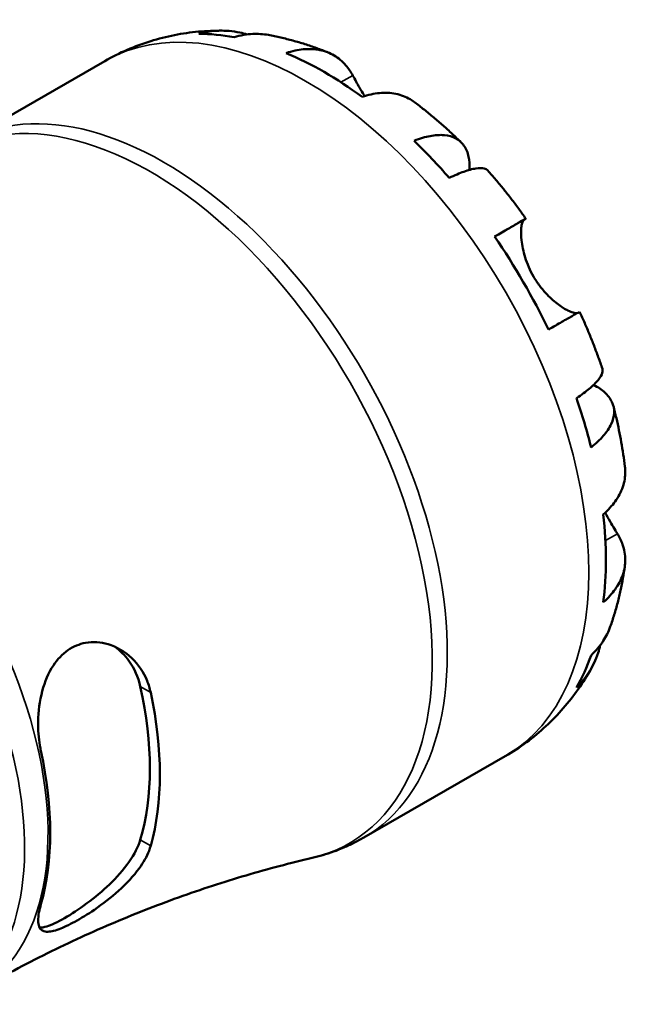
# Model space of a CAD drawing. Header units: millimetres. Extents: x 0 to 906, y 0 to 762.
# Tile 8 of 9: x 662 to 697, y 446 to 504. Entities that reach past the tile are written whole.
import ezdxf

# ---------------------------------------------------------------- set-up
doc = ezdxf.new("R2010")
doc.units = ezdxf.units.MM
doc.layers.add('Visible (ISO)', color=7, linetype='Continuous', lineweight=50)
doc.layers.add('Visible Narrow (ISO)', color=7, linetype='Continuous', lineweight=35)

msp = doc.modelspace()

# ---------------------------------------------------------------- linework, layer by layer
at = {"layer": 'Visible (ISO)'}
for p, q in [((658.303, 496.366), (666.59, 501.138)), ((681.758, 455.637), (690.044, 460.409))]:
    msp.add_line(p, q, dxfattribs=at)
for centre, major_axis, start_param, end_param in [((679.431, 481.415), (-11.648, 20.227), 5.824761, 5.960079), ((679.431, 481.415), (-11.648, 20.227), 5.364352, 5.63509), ((679.431, 481.415), (-11.648, 20.227), 5.039363, 5.174681), ((679.431, 481.415), (-11.648, 20.227), 4.578953, 4.849692), ((679.431, 481.415), (-11.648, 20.227), 4.253965, 4.389283), ((679.431, 481.415), (-11.648, 20.227), 3.793555, 4.064294), ((679.431, 481.415), (11.648, -20.227), 0.326974, 0.462292), ((655.449, 467.605), (9.719, -16.877), 0.501023, 1.073641), ((655.449, 467.605), (10.133, -17.596), 0.51304, 1.061624), ((649.262, 464.042), (-9.968, 17.31), 3.649979, 4.20787)]:
    msp.add_ellipse(centre, major_axis=major_axis, ratio=0.578093, start_param=start_param, end_param=end_param, dxfattribs=at)
for points, knots in [([(666.59, 501.138), (667.015, 501.383), (667.454, 501.604), (668.35, 501.994), (668.808, 502.163), (669.733, 502.45), (670.201, 502.567), (671.137, 502.75), (671.607, 502.817), (672.54, 502.902), (673.005, 502.921), (673.464, 502.919)], [5.4997209, 5.4997209, 5.4997209, 5.4997209, 5.5646808, 5.5646808, 5.6296408, 5.6296408, 5.6946008, 5.6946008, 5.7595607, 5.7595607, 5.8245207, 5.8245207, 5.8245207, 5.8245207]), ([(672.098, 502.733), (672.493, 502.844), (672.897, 502.904), (673.655, 502.929), (674.078, 502.896), (674.639, 502.776), (674.783, 502.738), (674.924, 502.695)], [0.1494024, 0.1494024, 0.1494024, 0.1494024, 0.2912498, 0.2912498, 0.4370651, 0.4370651, 0.4874121, 0.4874121, 0.4874121, 0.4874121]), ([(676.164, 502.664), (675.857, 502.72), (675.546, 502.738), (674.912, 502.708), (674.536, 502.646), (674.16, 502.533)], [4.2689629, 4.2689629, 4.2689629, 4.2689629, 4.3907831, 4.3907831, 4.5326305, 4.5326305, 4.5326305, 4.5326305]), ([(676.164, 502.665), (676.409, 502.62), (676.651, 502.57), (677.132, 502.46), (677.371, 502.4), (677.843, 502.271), (678.077, 502.202), (678.54, 502.054), (678.769, 501.976), (679.224, 501.811), (679.449, 501.725), (679.671, 501.634)], [5.9548362, 5.9548362, 5.9548362, 5.9548362, 5.9913094, 5.9913094, 6.0277826, 6.0277826, 6.0642559, 6.0642559, 6.1007291, 6.1007291, 6.1372023, 6.1372023, 6.1372023, 6.1372023]), ([(677.203, 501.605), (677.558, 501.725), (677.905, 501.798), (678.529, 501.857), (678.863, 501.846), (679.485, 501.72), (679.774, 501.606), (680.261, 501.32), (680.504, 501.122), (680.863, 500.702), (680.996, 500.503), (681.108, 500.295)], [0.14941, 0.14941, 0.14941, 0.14941, 0.290445, 0.290445, 0.4363418, 0.4363418, 0.5822385, 0.5822385, 0.7293467, 0.7293467, 0.8352626, 0.8352626, 0.8352626, 0.8352626]), ([(681.108, 500.295), (681.112, 500.288), (681.117, 500.28), (681.178, 500.165), (681.242, 500.049), (681.371, 499.816), (681.436, 499.702), (681.588, 499.438), (681.677, 499.288), (681.782, 499.116), (681.791, 499.101), (681.8, 499.086)], [-0.5107229, -0.5107229, -0.5107229, -0.5107229, -0.5065357, -0.5065357, -0.4498196, -0.4498196, -0.4007076, -0.4007076, -0.3417366, -0.3417366, -0.3359284, -0.3359284, -0.3359284, -0.3359284]), ([(684.724, 498.73), (684.641, 498.792), (684.556, 498.849), (684.229, 499.041), (683.94, 499.155), (683.318, 499.28), (682.984, 499.291), (682.36, 499.232), (682.013, 499.16), (681.658, 499.04)], [4.094374, 4.094374, 4.094374, 4.094374, 4.1454192, 4.1454192, 4.2913159, 4.2913159, 4.4372126, 4.4372126, 4.5782477, 4.5782477, 4.5782477, 4.5782477]), ([(684.724, 498.73), (684.915, 498.586), (685.105, 498.439), (685.481, 498.14), (685.666, 497.988), (686.035, 497.678), (686.217, 497.521), (686.578, 497.202), (686.756, 497.04), (687.109, 496.71), (687.284, 496.543), (687.457, 496.374)], [0.1518169, 0.1518169, 0.1518169, 0.1518169, 0.1884621, 0.1884621, 0.2251073, 0.2251073, 0.2617526, 0.2617526, 0.2983978, 0.2983978, 0.335043, 0.335043, 0.335043, 0.335043]), ([(684.701, 496.463), (685.04, 496.597), (685.362, 496.691), (685.923, 496.798), (686.213, 496.819), (686.731, 496.771), (686.96, 496.702), (687.324, 496.507), (687.493, 496.363), (687.753, 495.994), (687.845, 495.768), (687.945, 495.316), (687.967, 495.052), (687.955, 494.762)], [0.1494024, 0.1494024, 0.1494024, 0.1494024, 0.2912498, 0.2912498, 0.4370651, 0.4370651, 0.5828803, 0.5828803, 0.7290354, 0.7290354, 0.8751905, 0.8751905, 1.0110192, 1.0110192, 1.0110192, 1.0110192]), ([(689.027, 494.719), (688.974, 494.779), (688.9, 494.82), (688.693, 494.874), (688.527, 494.877), (688.115, 494.812), (687.871, 494.743), (687.376, 494.566), (687.083, 494.442), (686.763, 494.288)], [3.9924134, 3.9924134, 3.9924134, 3.9924134, 4.0991526, 4.0991526, 4.2449679, 4.2449679, 4.3907831, 4.3907831, 4.5326305, 4.5326305, 4.5326305, 4.5326305]), ([(689.027, 494.719), (689.185, 494.541), (689.341, 494.36), (689.648, 493.995), (689.801, 493.81), (690.101, 493.438), (690.249, 493.25), (690.542, 492.87), (690.687, 492.679), (690.972, 492.292), (691.112, 492.097), (691.251, 491.901)], [0.4497722, 0.4497722, 0.4497722, 0.4497722, 0.4856059, 0.4856059, 0.5214397, 0.5214397, 0.5572734, 0.5572734, 0.5931071, 0.5931071, 0.6289409, 0.6289409, 0.6289409, 0.6289409]), ([(689.419, 490.853), (689.723, 491.028), (689.992, 491.182), (690.432, 491.435), (690.642, 491.555), (690.968, 491.742), (691.086, 491.809), (691.226, 491.888), (691.262, 491.908), (691.238, 491.892), (691.203, 491.871), (691.148, 491.839)], [0.14941, 0.14941, 0.14941, 0.14941, 0.290445, 0.290445, 0.4363418, 0.4363418, 0.5822385, 0.5822385, 0.7293467, 0.7293467, 0.8352626, 0.8352626, 0.8352626, 0.8352626]), ([(691.148, 491.839), (691.128, 491.827), (691.109, 491.808), (691.063, 491.737), (691.038, 491.672), (690.998, 491.5), (690.983, 491.392), (690.967, 491.087), (690.972, 490.875), (691.032, 490.33), (691.099, 489.987), (691.326, 489.256), (691.49, 488.874), (691.698, 488.514)], [-0.5076659, -0.5076659, -0.5076659, -0.5076659, -0.4671899, -0.4671899, -0.4020022, -0.4020022, -0.3350664, -0.3350664, -0.2430046, -0.2430046, -0.1248886, -0.1248886, 0, 0, 0, 0]), ([(691.698, 488.514), (691.808, 488.323), (691.93, 488.14), (692.199, 487.781), (692.347, 487.608), (692.72, 487.221), (692.946, 487.026), (693.364, 486.716), (693.552, 486.601), (693.831, 486.46), (693.931, 486.419), (694.1, 486.369), (694.168, 486.359), (694.236, 486.363), (694.251, 486.366), (694.265, 486.369)], [0, 0, 0, 0, 0.0660814, 0.0660814, 0.1366745, 0.1366745, 0.238734, 0.238734, 0.3345777, 0.3345777, 0.4015785, 0.4015785, 0.4668531, 0.4668531, 0.4879872, 0.4879872, 0.4879872, 0.4879872]), ([(694.401, 486.445), (694.4, 486.445), (694.365, 486.426), (694.236, 486.353), (694.118, 486.286), (693.792, 486.099), (693.582, 485.979), (693.142, 485.726), (692.873, 485.572), (692.569, 485.397)], [4.0206832, 4.0206832, 4.0206832, 4.0206832, 4.1454192, 4.1454192, 4.2913159, 4.2913159, 4.4372126, 4.4372126, 4.5782477, 4.5782477, 4.5782477, 4.5782477]), ([(694.401, 486.445), (694.502, 486.227), (694.6, 486.008), (694.792, 485.567), (694.886, 485.347), (695.068, 484.903), (695.157, 484.681), (695.329, 484.234), (695.413, 484.01), (695.576, 483.561), (695.654, 483.335), (695.73, 483.109)], [0.9418698, 0.9418698, 0.9418698, 0.9418698, 0.977704, 0.977704, 1.0135382, 1.0135382, 1.0493723, 1.0493723, 1.0852065, 1.0852065, 1.1210407, 1.1210407, 1.1210407, 1.1210407]), ([(694.217, 481.378), (694.511, 481.577), (694.765, 481.767), (695.168, 482.105), (695.35, 482.281), (695.614, 482.602), (695.695, 482.746), (695.753, 482.951), (695.755, 483.035), (695.73, 483.109)], [0.1494024, 0.1494024, 0.1494024, 0.1494024, 0.2912498, 0.2912498, 0.4370651, 0.4370651, 0.5828803, 0.5828803, 0.6900889, 0.6900889, 0.6900889, 0.6900889]), ([(695.217, 482.159), (695.483, 482.023), (695.706, 481.869), (696.051, 481.554), (696.2, 481.364), (696.388, 480.956), (696.428, 480.739), (696.413, 480.329), (696.358, 480.097), (696.139, 479.627), (695.975, 479.388), (695.6, 478.958), (695.357, 478.727), (695.071, 478.502)], [3.667459, 3.667459, 3.667459, 3.667459, 3.8068425, 3.8068425, 3.9529976, 3.9529976, 4.0991526, 4.0991526, 4.2449679, 4.2449679, 4.3907831, 4.3907831, 4.5326305, 4.5326305, 4.5326305, 4.5326305]), ([(696.379, 480.923), (696.439, 480.689), (696.496, 480.454), (696.605, 479.983), (696.656, 479.747), (696.753, 479.275), (696.798, 479.039), (696.882, 478.565), (696.921, 478.328), (696.993, 477.854), (697.025, 477.616), (697.054, 477.378)], [1.2357307, 1.2357307, 1.2357307, 1.2357307, 1.272368, 1.272368, 1.3090053, 1.3090053, 1.3456426, 1.3456426, 1.3822799, 1.3822799, 1.4189172, 1.4189172, 1.4189172, 1.4189172]), ([(695.784, 474.573), (696.066, 474.819), (696.303, 475.082), (696.667, 475.591), (696.825, 475.885), (697.029, 476.484), (697.076, 476.79), (697.074, 477.17), (697.067, 477.273), (697.054, 477.378)], [0.14941, 0.14941, 0.14941, 0.14941, 0.290445, 0.290445, 0.4363418, 0.4363418, 0.5822385, 0.5822385, 0.6343613, 0.6343613, 0.6343613, 0.6343613]), ([(695.896, 474.673), (695.921, 474.628), (695.945, 474.583), (696.065, 474.365), (696.158, 474.202), (696.337, 473.895), (696.422, 473.753), (696.539, 473.56), (696.576, 473.5), (696.611, 473.443)], [-1.8458886, -1.8458886, -1.8458886, -1.8458886, -1.8294227, -1.8294227, -1.7655818, -1.7655818, -1.7011788, -1.7011788, -1.6696191, -1.6696191, -1.6696191, -1.6696191]), ([(696.611, 473.443), (696.735, 473.243), (696.84, 473.029), (697.023, 472.51), (697.073, 472.202), (697.076, 471.639), (697.029, 471.333), (696.825, 470.734), (696.667, 470.441), (696.303, 469.931), (696.066, 469.669), (695.784, 469.422)], [3.8923951, 3.8923951, 3.8923951, 3.8923951, 3.9983109, 3.9983109, 4.1454192, 4.1454192, 4.2913159, 4.2913159, 4.4372126, 4.4372126, 4.5782477, 4.5782477, 4.5782477, 4.5782477]), ([(697.05, 471.548), (697.017, 471.31), (696.98, 471.072), (696.896, 470.596), (696.85, 470.359), (696.747, 469.884), (696.691, 469.647), (696.568, 469.174), (696.501, 468.937), (696.357, 468.466), (696.28, 468.231), (696.197, 467.997)], [1.7168657, 1.7168657, 1.7168657, 1.7168657, 1.7533314, 1.7533314, 1.7897972, 1.7897972, 1.826263, 1.826263, 1.8627288, 1.8627288, 1.8991945, 1.8991945, 1.8991945, 1.8991945]), ([(695.071, 466.314), (695.357, 466.582), (695.6, 466.876), (695.947, 467.413), (696.09, 467.698), (696.196, 467.997)], [0.1494024, 0.1494024, 0.1494024, 0.1494024, 0.2912498, 0.2912498, 0.4155935, 0.4155935, 0.4155935, 0.4155935]), ([(662.841, 460.719), (662.819, 460.821), (662.799, 460.924), (662.706, 461.476), (662.672, 461.948), (662.69, 463.032), (662.767, 463.646), (663.066, 464.771), (663.279, 465.284), (663.807, 466.083), (664.092, 466.385), (664.741, 466.836), (665.092, 466.981), (665.897, 467.126), (666.345, 467.092), (667.283, 466.813), (667.76, 466.529), (668.541, 465.786), (668.852, 465.335), (669.15, 464.605), (669.22, 464.377), (669.27, 464.142)], [-1.529712, -1.529712, -1.529712, -1.529712, -1.495627, -1.495627, -1.351352, -1.351352, -1.168564, -1.168564, -0.995745, -0.995745, -0.85388, -0.85388, -0.715437, -0.715437, -0.551283, -0.551283, -0.355973, -0.355973, -0.170047, -0.170047, -0.091047, -0.091047, -0.091047, -0.091047]), ([(667.174, 466.815), (667.476, 466.597), (667.759, 466.318), (668.312, 465.552), (668.541, 465.027), (668.66, 464.494)], [1.7319828, 1.7319828, 1.7319828, 1.7319828, 1.8636937, 1.8636937, 2.0416178, 2.0416178, 2.0416178, 2.0416178]), ([(695.607, 466.909), (695.572, 466.756), (695.531, 466.605), (695.35, 466.051), (695.168, 465.669), (694.765, 465.027), (694.511, 464.707), (694.217, 464.422)], [4.1914857, 4.1914857, 4.1914857, 4.1914857, 4.2449679, 4.2449679, 4.3907831, 4.3907831, 4.5326305, 4.5326305, 4.5326305, 4.5326305]), ([(695.076, 465.533), (694.847, 465.128), (694.597, 464.731), (694.052, 463.955), (693.757, 463.577), (693.124, 462.848), (692.786, 462.498), (692.067, 461.832), (691.687, 461.516), (690.891, 460.929), (690.475, 460.656), (690.044, 460.409)], [2.0294153, 2.0294153, 2.0294153, 2.0294153, 2.0951579, 2.0951579, 2.1609004, 2.1609004, 2.226643, 2.226643, 2.2923856, 2.2923856, 2.3581282, 2.3581282, 2.3581282, 2.3581282]), ([(668.66, 455.501), (668.541, 455.104), (668.312, 454.652), (667.677, 453.749), (667.272, 453.297), (666.458, 452.515), (665.996, 452.128), (665.075, 451.441), (664.616, 451.14), (664.225, 450.915), (663.834, 450.69), (663.469, 450.516), (663.019, 450.38), (662.881, 450.358), (662.766, 450.361)], [-0.6877666, -0.6877666, -0.6877666, -0.6877666, -0.5098425, -0.5098425, -0.3319185, -0.3319185, -0.1659592, -0.1659592, 0, 0, 0, 0.1659592, 0.1659592, 0.2597236, 0.2597236, 0.2597236, 0.2597236]), ([(681.758, 455.637), (681.569, 455.528), (681.376, 455.425), (680.986, 455.23), (680.788, 455.138), (680.387, 454.967), (680.184, 454.887), (679.775, 454.74), (679.568, 454.673), (679.151, 454.55), (678.941, 454.494), (678.731, 454.445)], [2.3581282, 2.3581282, 2.3581282, 2.3581282, 2.3925875, 2.3925875, 2.4270469, 2.4270469, 2.4615062, 2.4615062, 2.4959656, 2.4959656, 2.5304249, 2.5304249, 2.5304249, 2.5304249]), ([(669.27, 455.149), (669.244, 455.055), (669.211, 454.959), (669.041, 454.524), (668.843, 454.177), (668.267, 453.382), (667.854, 452.94), (666.949, 452.123), (666.463, 451.747), (665.579, 451.143), (665.191, 450.904), (664.484, 450.519), (664.175, 450.373), (663.598, 450.161), (663.353, 450.11), (662.949, 450.139), (662.81, 450.239), (662.662, 450.61), (662.66, 450.893), (662.754, 451.401), (662.792, 451.558), (662.841, 451.726)], [-1.537922, -1.537922, -1.537922, -1.537922, -1.495994, -1.495994, -1.349713, -1.349713, -1.159279, -1.159279, -0.97735, -0.97735, -0.831635, -0.831635, -0.694714, -0.694714, -0.539593, -0.539593, -0.362105, -0.362105, -0.174119, -0.174119, -0.099052, -0.099052, -0.099052, -0.099052]), ([(659.101, 446.657), (660.373, 447.39), (661.666, 448.084), (664.28, 449.389), (665.601, 449.999), (668.25, 451.13), (669.579, 451.652), (672.229, 452.604), (673.549, 453.034), (676.163, 453.806), (677.457, 454.147), (678.731, 454.445)], [2.3581282, 2.3581282, 2.3581282, 2.3581282, 2.3925875, 2.3925875, 2.4270469, 2.4270469, 2.4615062, 2.4615062, 2.4959656, 2.4959656, 2.5304249, 2.5304249, 2.5304249, 2.5304249])]:
    msp.add_open_spline(points, degree=3, knots=knots, dxfattribs=at)
at = {"layer": 'Visible Narrow (ISO)'}
for p, q in [((681.108, 500.295), (680.415, 499.896)), ((691.148, 491.839), (689.424, 490.846)), ((696.611, 473.443), (695.907, 473.037)), ((668.66, 464.494), (669.27, 464.142)), ((669.27, 455.149), (668.66, 455.501))]:
    msp.add_line(p, q, dxfattribs=at)
for centre, major_axis, start_param, end_param in [((678.317, 480.773), (-11.727, 20.365), 3.141593, 6.283185), ((670.03, 476.001), (11.727, -20.365), 0, 3.141593), ((669.249, 475.551), (-11.661, 20.25), 2.969296, 6.455482), ((649.133, 463.967), (9.968, -17.31), 0, 2.34557), ((647.761, 463.177), (9.968, -17.31), 0, 2.258673)]:
    msp.add_ellipse(centre, major_axis=major_axis, ratio=0.578093, start_param=start_param, end_param=end_param, dxfattribs=at)

doc.saveas('drawing.dxf')
